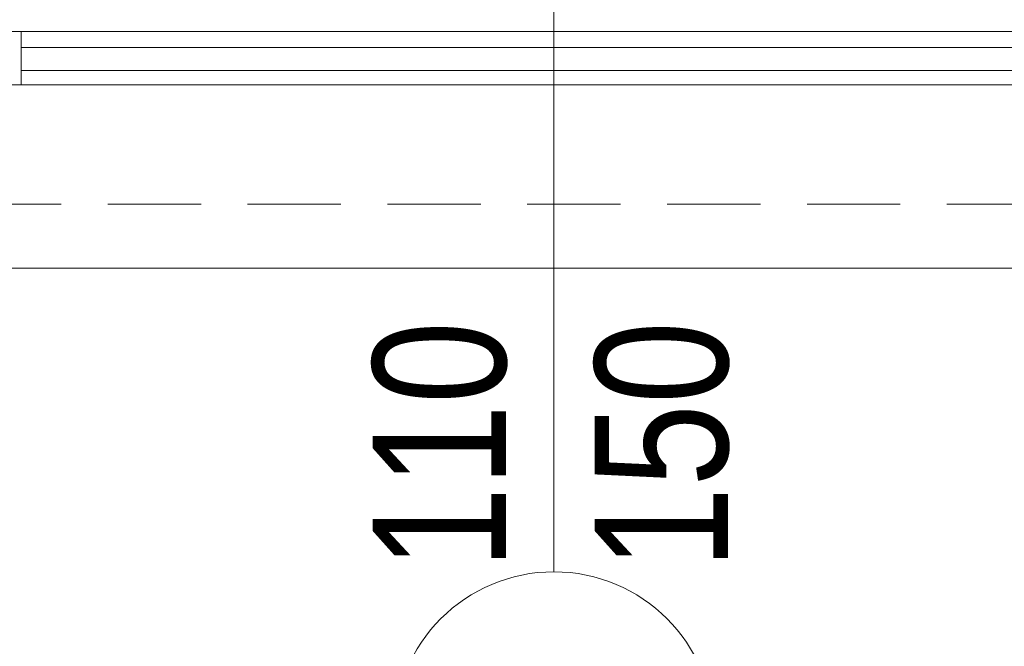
# Model space of a CAD drawing. Header units: inches. Extents: x 57112 to 98566, y -51777 to -16564.
# Tile 110 of 138: x 78991 to 79083, y -20807 to -20749. Entities that reach past the tile are written whole.
import ezdxf

# ---------------------------------------------------------------- set-up
doc = ezdxf.new("R2010")
doc.units = ezdxf.units.IN
doc.header["$MEASUREMENT"] = 0
doc.linetypes.add('HIDDEN', pattern=[0.375, 0.25, -0.125])
doc.layers.get('0').update_dxf_attribs({"color": 251, "lineweight": 0})
doc.layers.add('p--okna', color=251, linetype='Continuous', lineweight=0)
doc.layers.add('p--opis okna', color=251, linetype='Continuous', lineweight=0)
doc.styles.add('1-100', font='arial.ttf', dxfattribs={"width": 0.75, "height": 18})

# ---------------------------------------------------------------- blocks, each defined once
blk = doc.blocks.new('okno-110-33.15')
at = {"linetype": 'Continuous', "ltscale": 35}
blk.add_line((0, 39.15), (110, 39.15), dxfattribs=at)
at = {"linetype": 'HIDDEN', "ltscale": 35}
blk.add_line((0, 33.15), (110, 33.15), dxfattribs=at)
for p, q in [((5, 21.952), (0, 21.952)), ((105, 21.952), (5, 21.952)), ((5, 16.952), (5, 21.952)), ((5, 20.61), (105, 20.61)), ((5, 18.452), (105, 18.452)), ((0, 16.952), (5, 16.952)), ((5, 16.952), (105, 16.952))]:
    blk.add_line(p, q)

msp = doc.modelspace()

# ---------------------------------------------------------------- linework, layer by layer
at = {"layer": 'p--opis okna'}
for p, q in [((79040.954, -20800.434, 151.8), (79040.954, -20733.433, 151.8)), ((79040.954, -20733.433, 151.8), (79040.954, -20771.033, 151.8))]:
    msp.add_line(p, q, dxfattribs=at)
msp.add_circle((79040.954, -20815.434, 151.8), 15, dxfattribs=at)

# ---------------------------------------------------------------- block references
at = {"layer": 'p--okna', "linetype": 'Continuous', "xscale": -1, "rotation": 180}
msp.add_blockref('okno-110-33.15', (78985.954, -20732.783, 151.8), dxfattribs=at)

# ---------------------------------------------------------------- texts
at = {"layer": 'p--opis okna', "insert": (79057.454, -20800.215, 151.8), "char_height": 12.5, "width": 45.287, "attachment_point": 7, "rotation": 90, "style": '1-100'}
msp.add_mtext('\\W0.8;110\\P150', dxfattribs=at)

doc.saveas('drawing.dxf')
